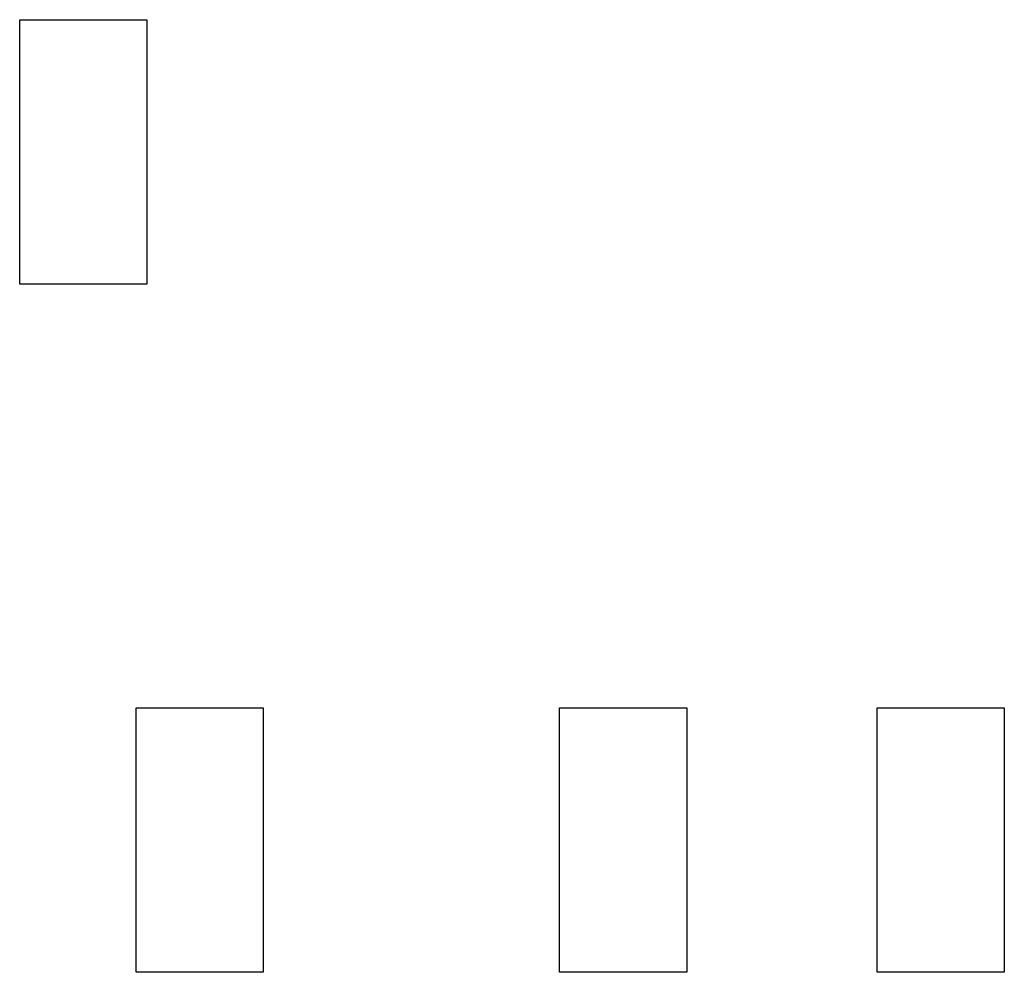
# Model space of a CAD drawing. Extents: x 211.75 to 221.05, y -113.7 to -104.7.
import ezdxf

# ---------------------------------------------------------------- set-up
doc = ezdxf.new("R2010")
doc.units = 0
doc.layers.add('BLACK', color=7, linetype='CONTINUOUS')

msp = doc.modelspace()

# ---------------------------------------------------------------- linework, layer by layer
at = {"layer": 'BLACK', "linetype": 'CONTINUOUS'}
for p, q in [((211.7525, -107.19625), (211.7525, -104.69625)), ((211.7525, -104.69625), (212.9525, -104.69625)), ((212.9525, -104.69625), (212.9525, -107.19625)), ((212.9525, -107.19625), (211.7525, -107.19625)), ((212.8525, -113.69625), (212.8525, -111.19625)), ((212.8525, -111.19625), (214.0525, -111.19625)), ((214.0525, -111.19625), (214.0525, -113.69625)), ((216.8525, -113.69625), (216.8525, -111.19625)), ((216.8525, -111.19625), (218.0525, -111.19625)), ((218.0525, -111.19625), (218.0525, -113.69625)), ((219.8525, -113.69625), (219.8525, -111.19625)), ((219.8525, -111.19625), (221.0525, -111.19625)), ((221.0525, -111.19625), (221.0525, -113.69625)), ((214.0525, -113.69625), (212.8525, -113.69625)), ((218.0525, -113.69625), (216.8525, -113.69625)), ((221.0525, -113.69625), (219.8525, -113.69625))]:
    msp.add_line(p, q, dxfattribs=at)

doc.saveas('drawing.dxf')
